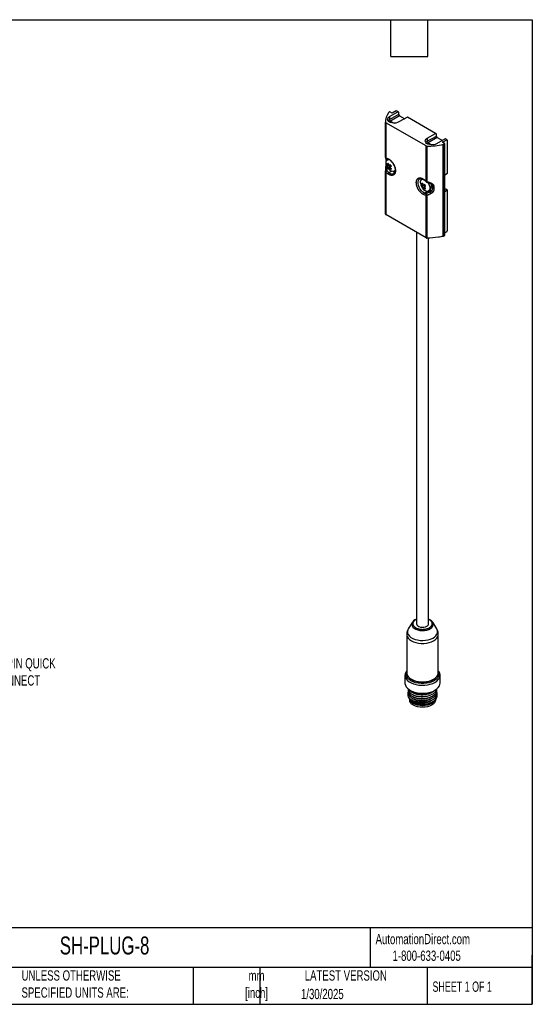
# Model space of a CAD drawing. Header units: millimetres. Extents: x 13 to 546, y 13 to 419.
# Tile 3 of 3: x 334 to 546, y 13 to 419. Entities that reach past the tile are written whole.
import ezdxf

# ---------------------------------------------------------------- set-up
doc = ezdxf.new("R2010")
doc.units = ezdxf.units.MM
doc.header["$LTSCALE"] = 2
doc.layers.add('DIMENSIONS', color=140, linetype='Continuous', lineweight=25)
doc.layers.add('TEXT', color=140, linetype='Continuous', lineweight=25)
doc.styles.add('SLDTEXTSTYLE0', font='TXT', dxfattribs={"width": 0.7})
doc.styles.add('SLDTEXTSTYLE1', font='TXT', dxfattribs={"width": 0.65})

msp = doc.modelspace()

# ---------------------------------------------------------------- linework, layer by layer
for p, q in [((487.338, 381.057), (486.817, 380.751)), ((487.162, 379.118), (490.579, 381.125)), ((487.162, 377.893), (490.929, 380.068)), ((487.162, 379.118), (487.162, 377.893)), ((488.222, 380.547), (487.338, 381.057)), ((491.283, 379.456), (487.515, 377.281)), ((489.916, 381.508), (488.222, 380.547)), ((490.579, 381.125), (489.916, 381.508)), ((490.929, 380.923), (490.579, 381.125)), ((490.929, 380.068), (490.929, 380.923)), ((494.528, 378.846), (491.051, 376.873)), ((491.283, 379.456), (493.424, 378.219)), ((506.135, 372.145), (494.528, 378.846)), ((485.432, 362.192), (485.432, 376.792)), ((502.215, 366.978), (485.578, 376.583)), ((485.578, 376.583), (485.578, 361.983)), ((487.162, 377.893), (486.586, 377.39)), ((487.093, 376.916), (487.515, 377.281)), ((487.515, 377.281), (489.026, 376.409)), ((502.718, 370.138), (506.135, 372.145)), ((502.718, 368.913), (506.486, 371.088)), ((502.718, 370.138), (502.718, 368.913)), ((506.839, 370.475), (503.072, 368.3)), ((506.486, 371.943), (506.135, 372.145)), ((506.486, 371.088), (506.486, 371.943)), ((510.084, 369.865), (506.607, 367.892)), ((506.839, 370.475), (508.981, 369.239)), ((510.747, 369.483), (510.084, 369.865)), ((502.718, 368.913), (502.142, 368.41)), ((502.215, 352.379), (502.215, 366.978)), ((502.578, 366.894), (502.578, 352.294)), ((502.65, 367.936), (503.072, 368.3)), ((503.072, 368.3), (504.582, 367.428)), ((509.082, 368.505), (510.747, 369.483)), ((509.966, 367.994), (509.082, 368.505)), ((509.261, 329.673), (509.261, 367.629)), ((509.966, 367.994), (509.436, 367.694)), ((509.436, 329.739), (509.436, 367.694)), ((509.966, 330.045), (509.966, 367.994)), ((511.097, 369.28), (510.747, 369.483)), ((511.097, 355.726), (511.097, 369.28)), ((485.548, 358.234), (485.481, 356.61)), ((485.621, 358.95), (485.551, 358.232)), ((486.675, 359.605), (486.249, 359.564)), ((486.67, 361.494), (486.314, 361.289)), ((486.834, 359.186), (486.427, 359.002)), ((486.427, 358.616), (487.448, 359.076)), ((487.066, 359.034), (486.47, 358.765)), ((487.715, 358.614), (486.805, 357.96)), ((487.488, 358.305), (486.956, 357.923)), ((487.564, 359.212), (487.14, 359.027)), ((487.14, 357.767), (487.503, 358.028)), ((487.448, 359.076), (487.25, 358.972)), ((487.518, 358.372), (487.891, 358.647)), ((487.525, 358.495), (487.715, 358.614)), ((487.786, 357.68), (487.538, 357.332)), ((485.432, 338.85), (485.432, 356.484)), ((485.578, 356.275), (485.578, 338.642)), ((487.948, 356.532), (486.965, 355.956)), ((489.063, 356.526), (489.424, 356.734)), ((509.966, 355.061), (511.097, 355.726)), ((500.817, 351.441), (500.392, 351.4)), ((500.812, 353.33), (500.456, 353.125)), ((500.977, 351.022), (500.569, 350.838)), ((500.569, 350.452), (501.59, 350.912)), ((501.208, 350.87), (500.612, 350.601)), ((501.857, 350.45), (500.947, 349.796)), ((501.63, 350.141), (501.098, 349.759)), ((501.706, 351.048), (501.282, 350.863)), ((501.282, 349.603), (501.645, 349.864)), ((501.59, 350.912), (501.392, 350.807)), ((501.66, 350.208), (502.033, 350.483)), ((501.667, 350.331), (501.857, 350.45)), ((501.929, 349.516), (501.68, 349.168)), ((502.435, 352.101), (504.027, 351.492)), ((504.027, 351.492), (504.559, 351.178)), ((501.53, 347.547), (502.695, 348.233)), ((502.215, 329.038), (502.215, 346.671)), ((503.749, 347.952), (502.406, 347.33)), ((502.578, 346.586), (502.578, 328.952)), ((503.206, 348.361), (503.916, 348.772)), ((503.97, 348.037), (503.736, 347.911)), ((504.508, 348.426), (503.971, 348.034)), ((504.672, 348.637), (504.506, 348.43)), ((510.408, 349.142), (509.966, 348.891)), ((511.097, 348.744), (509.966, 348.091)), ((511.097, 348.744), (510.408, 349.142)), ((511.097, 332.168), (511.097, 348.744)), ((502.215, 329.038), (485.578, 338.642)), ((498.273, 331.313), (498.273, 169.779)), ((509.436, 329.739), (509.966, 330.045)), ((510.747, 331.55), (509.966, 331.083)), ((510.747, 331.55), (511.097, 332.168)), ((503.273, 169.779), (503.273, 328.977)), ((503.926, 171.363), (503.273, 171.674)), ((496.564, 170.391), (494.902, 167.644)), ((506.645, 167.644), (504.983, 170.391)), ((494.273, 165.425), (494.273, 149.529)), ((507.273, 149.529), (507.273, 165.425)), ((493.523, 148.549), (493.523, 145.282)), ((496.332, 146.811), (496.729, 146.611)), ((496.882, 146.416), (496.498, 146.702)), ((505.049, 146.702), (504.665, 146.416)), ((508.023, 145.282), (508.023, 148.549)), ((495.646, 142.323), (496, 142.119)), ((505.547, 142.119), (505.901, 142.323)), ((495.473, 138.562), (495.473, 138.342)), ((505.683, 139.859), (506.137, 139.329)), ((506.073, 138.342), (506.073, 138.452)), ((497.025, 137.077), (497.237, 136.954)), ((500.591, 136.393), (500.22, 136.406)), ((504.31, 136.954), (504.522, 137.077)), ((504.712, 137.354), (504.808, 137.408))]:
    msp.add_line(p, q)
at = {"flags": 128}
for points in [[(491.051, 376.873), (490.424, 376.602), (489.691, 376.444), (488.91, 376.412), (488.145, 376.508), (487.458, 376.725), (486.905, 377.044), (486.53, 377.441), (486.363, 377.882), (486.419, 378.333), (486.693, 378.756), (487.162, 379.118)], [(506.607, 367.892), (505.98, 367.622), (505.247, 367.464), (504.466, 367.431), (503.701, 367.528), (503.015, 367.744), (502.461, 368.064), (502.086, 368.46), (501.92, 368.902), (501.975, 369.352), (502.249, 369.776), (502.718, 370.138)], [(485.747, 359.898), (485.785, 360.463), (485.962, 360.937), (486.267, 361.26), (486.678, 361.409), (486.924, 361.413)], [(485.935, 361.687), (485.941, 361.687), (485.943, 361.687)], [(489.439, 356.918), (489.277, 356.695), (488.916, 356.457), (488.463, 356.4), (487.953, 356.53), (487.576, 356.731)], [(488.67, 356.402), (488.8, 356.349), (489.341, 356.219)], [(501.53, 347.547), (500.916, 347.93), (500.328, 348.476), (499.804, 349.149), (499.378, 349.907), (499.078, 350.699), (498.923, 351.475), (498.923, 352.185), (499.078, 352.782), (499.378, 353.228), (499.611, 353.405)], [(499.889, 351.734), (499.927, 352.299), (500.104, 352.773), (500.41, 353.096), (500.82, 353.245), (501.07, 353.249)], [(502.947, 351.938), (503.252, 351.455), (503.557, 350.779), (503.735, 350.101), (503.771, 349.47), (503.663, 348.933), (503.419, 348.531), (503.058, 348.293), (502.605, 348.236), (502.096, 348.366), (501.718, 348.567)], [(502.19, 352.256), (502.186, 352.262), (502.181, 352.29), (502.191, 352.33), (502.215, 352.379)], [(494.902, 167.644), (494.681, 167.18), (494.556, 166.541), (494.631, 165.899), (494.903, 165.275), (495.365, 164.689), (496, 164.16), (496.788, 163.704), (497.704, 163.338), (498.719, 163.072), (499.801, 162.914), (500.913, 162.871), (502.021, 162.943), (503.089, 163.128), (504.082, 163.421), (504.969, 163.81), (505.721, 164.286), (506.315, 164.83), (506.73, 165.428), (506.953, 166.058), (506.978, 166.702), (506.804, 167.338), (506.645, 167.644)], [(496.33, 169.758), (496.317, 169.473), (496.447, 168.922), (496.779, 168.399), (497.298, 167.93), (497.98, 167.537), (498.792, 167.237), (499.697, 167.045), (500.653, 166.97), (501.614, 167.015), (502.535, 167.179), (503.375, 167.453), (504.092, 167.824), (504.655, 168.276), (505.036, 168.787), (505.217, 169.334), (505.191, 169.89), (504.983, 170.391)], [(498.273, 169.779), (498.28, 169.676), (498.431, 169.274), (498.772, 168.914), (499.275, 168.623), (499.9, 168.426), (500.595, 168.339), (501.305, 168.368), (501.972, 168.512), (502.541, 168.758)], [(504.983, 170.391), (504.958, 170.431), (504.776, 170.676)], [(494.273, 165.429), (494.298, 165.098), (494.495, 164.454), (494.882, 163.839), (495.449, 163.273), (496.177, 162.772), (497.045, 162.351), (498.026, 162.024), (499.091, 161.801), (500.207, 161.687), (501.34, 161.687), (502.456, 161.801), (503.52, 162.024), (504.502, 162.351), (505.37, 162.772), (506.098, 163.273), (506.664, 163.839), (507.052, 164.454), (507.249, 165.098), (507.273, 165.409)], [(494.273, 150.403), (494.26, 150.387), (493.825, 149.743), (493.579, 149.066), (493.53, 148.376), (493.678, 147.69), (494.019, 147.027), (494.545, 146.406), (495.241, 145.844), (496.088, 145.355), (497.062, 144.953), (498.138, 144.65), (499.286, 144.452), (500.474, 144.367), (501.67, 144.395), (502.842, 144.537), (503.958, 144.789), (504.986, 145.142), (505.9, 145.589)], [(505.9, 145.589), (506.674, 146.117), (507.287, 146.71), (507.722, 147.354), (507.968, 148.031), (508.017, 148.722), (507.869, 149.408), (507.527, 150.07), (507.273, 150.403)], [(507.273, 150.008), (507.293, 149.965), (507.498, 149.297), (507.498, 148.617), (507.293, 147.948), (506.891, 147.31), (506.303, 146.722), (505.546, 146.202), (504.645, 145.765), (503.626, 145.425), (502.52, 145.193), (501.362, 145.075), (500.185, 145.075), (499.026, 145.193), (497.921, 145.425), (496.902, 145.765), (496, 146.202), (495.244, 146.722), (494.656, 147.31), (494.253, 147.948), (494.049, 148.617), (494.049, 149.297), (494.253, 149.965), (494.273, 150.008)], [(494.273, 149.529), (494.289, 149.267), (494.47, 148.614), (494.846, 147.988), (495.407, 147.411), (496.135, 146.9), (497.007, 146.47), (497.996, 146.136), (499.072, 145.907), (500.2, 145.791), (501.347, 145.791), (502.475, 145.907), (503.551, 146.136), (504.54, 146.47), (505.412, 146.9), (506.14, 147.411), (506.701, 147.988), (507.077, 148.614), (507.258, 149.267), (507.273, 149.529)], [(493.523, 145.282), (493.53, 145.11), (493.678, 144.424), (494.019, 143.761), (494.545, 143.14), (495.241, 142.578), (496.088, 142.089), (497.062, 141.687), (498.138, 141.383), (499.286, 141.186), (500.474, 141.101), (501.67, 141.129), (502.842, 141.271), (503.958, 141.522), (504.986, 141.876), (505.9, 142.323), (506.674, 142.85), (507.287, 143.444), (507.722, 144.088), (507.968, 144.765), (508.023, 145.282)], [(506.073, 138.342), (505.972, 137.745), (505.67, 137.171), (505.18, 136.642), (504.521, 136.178), (503.718, 135.798), (502.802, 135.515), (501.807, 135.341), (500.773, 135.282), (499.739, 135.341), (498.745, 135.515), (497.829, 135.798), (497.026, 136.178), (496.367, 136.642), (495.877, 137.171), (495.575, 137.745), (495.473, 138.342), (495.473, 138.342)], [(505.895, 138.207), (505.67, 137.824), (505.18, 137.295), (504.521, 136.832), (503.718, 136.451), (502.802, 136.168), (501.807, 135.994), (500.773, 135.936), (499.739, 135.994), (498.745, 136.168), (497.829, 136.451), (497.026, 136.832), (496.367, 137.295), (495.877, 137.824), (495.688, 138.133)], [(505.351, 137.698), (505.18, 137.54), (504.521, 137.077)]]:
    msp.add_lwpolyline(points, dxfattribs=at)
for centre, radius, start, end in [((492.9, 376.466), 7.475, 145.95539, 177.49799), ((486.978, 380.462), 0.33, 118.9921, 145.27698), ((485.68, 376.81), 0.249, 184.09887, 245.8767), ((502.556, 367.619), 0.725, 242.0129, 271.72854), ((502.301, 400.142), 33.249, 270.47643, 282.08308), ((509.135, 368.24), 0.623, 281.63631, 298.80934), ((485.68, 362.21), 0.249, 184.09887, 245.8767), ((485.932, 362.187), 0.5, 180, 270.31763), ((485.964, 362.085), 0.399, 194.77536, 265.81257), ((486.859, 361.727), 0.276, 178.57489, 242.29619), ((489.743, 360.093), 4, 182.7971, 237.19752), ((486.641, 359.311), 0.466, 92.91863, 147.09212), ((488.387, 359.311), 2.286, 200.74111, 219.25889), ((488.713, 359.498), 1.554, 199.80838, 220.1916), ((485.768, 357.798), 2.286, 20.74111, 39.25889), ((485.68, 356.502), 0.249, 184.09887, 245.8767), ((486.893, 355.375), 1.593, 120.34036, 145.59452), ((489.552, 359.691), 4.543, 220.33356, 235.29169), ((487.411, 355.249), 0.836, 122.26741, 172.06194), ((488.153, 357.274), 1.775, 227.98137, 295.19841), ((487.514, 357.798), 0.466, 272.91863, 327.09212), ((503.885, 351.929), 4, 182.7971, 237.19752), ((502.255, 352.652), 2.112, 156.12349, 174.73905), ((500.783, 351.147), 0.466, 92.91863, 147.09212), ((502.53, 351.146), 2.286, 200.74111, 219.25889), ((501.409, 353.242), 0.204, 166.50262, 234.73593), ((502.855, 351.334), 1.554, 199.80838, 220.1916), ((499.91, 349.634), 2.286, 20.74111, 39.25889), ((502.569, 352.583), 0.5, 220.7607, 254.347), ((502.556, 353.019), 0.725, 242.0129, 271.72854), ((502.341, 350.265), 2.171, 316.53954, 32.13107), ((501.927, 346.95), 0.717, 123.60012, 182.39188), ((502.447, 349.367), 2.038, 243.25894, 268.8593), ((501.656, 349.634), 0.466, 272.91863, 327.09212), ((502.739, 346.876), 0.562, 126.24591, 201.38835), ((502.556, 347.311), 0.725, 242.0129, 271.72854), ((503.554, 349.605), 1.555, 241.51829, 296.62754), ((498.955, 169.04), 2.721, 104.50918, 164.69722), ((502.043, 169.889), 1.236, 293.79534, 354.88452), ((500.773, 153.951), 8.448, 235.51161, 304.48839), ((500.773, 151.167), 10.229, 242.18179, 297.81298), ((500.773, 149.282), 8.458, 248.49381, 291.50619), ((500.857, 143.421), 7.326, 227.69888, 300.00742), ((500.773, 143.767), 7.676, 242.56853, 297.42624)]:
    msp.add_arc(centre, radius, start, end)
for points, knots in [([(490.929, 380.068), (490.929, 380.02), (490.937, 379.964), (490.971, 379.843), (490.998, 379.779), (491.067, 379.66), (491.109, 379.605), (491.196, 379.515), (491.241, 379.48), (491.283, 379.456)], [0, 0, 0, 0, 0.25, 0.25, 0.5, 0.5, 0.75, 0.75, 1, 1, 1, 1]), ([(487.515, 377.281), (487.432, 377.33), (487.335, 377.425), (487.197, 377.664), (487.162, 377.797), (487.162, 377.893)], [0, 0, 0, 0, 0.5, 0.5, 1, 1, 1, 1]), ([(506.486, 371.088), (506.486, 371.04), (506.493, 370.983), (506.528, 370.863), (506.555, 370.799), (506.624, 370.679), (506.665, 370.624), (506.752, 370.534), (506.797, 370.499), (506.839, 370.475)], [0, 0, 0, 0, 0.25, 0.25, 0.5, 0.5, 0.75, 0.75, 1, 1, 1, 1]), ([(503.072, 368.3), (502.988, 368.35), (502.891, 368.445), (502.753, 368.684), (502.718, 368.817), (502.718, 368.913)], [0, 0, 0, 0, 0.5, 0.5, 1, 1, 1, 1]), ([(485.685, 361.764), (485.688, 361.573), (485.694, 361.119), (485.69, 360.353), (485.668, 359.69), (485.644, 359.268), (485.626, 359.056), (485.617, 358.951)], [0, 0, 0, 0, 0.2595346, 0.6161776, 0.807425, 0.9047237, 1, 1, 1, 1]), ([(486.583, 361.734), (486.676, 361.689), (486.816, 361.615), (486.955, 361.528), (487.048, 361.468), (487.093, 361.437), (487.237, 361.335), (487.332, 361.261), (487.521, 361.104), (487.612, 361.022), (487.799, 360.842), (487.89, 360.748), (488.068, 360.551), (488.156, 360.447), (488.323, 360.235), (488.445, 360.072), (488.559, 359.902), (488.634, 359.787), (488.672, 359.726), (488.776, 359.555), (488.875, 359.381), (488.966, 359.203), (489.024, 359.083), (489.054, 359.022), (489.134, 358.845), (489.208, 358.667), (489.274, 358.489), (489.316, 358.37), (489.335, 358.313), (489.393, 358.127), (489.445, 357.943), (489.486, 357.761), (489.511, 357.64), (489.522, 357.581), (489.573, 357.274), (489.594, 357.037), (489.594, 356.698), (489.586, 356.533), (489.567, 356.377), (489.552, 356.274), (489.542, 356.222), (489.512, 356.077), (489.475, 355.939), (489.427, 355.811), (489.392, 355.728), (489.373, 355.686), (489.317, 355.572), (489.254, 355.466), (489.183, 355.371), (489.133, 355.31), (489.108, 355.281), (489.025, 355.195), (488.937, 355.118), (488.841, 355.053), (488.775, 355.013), (488.742, 354.995), (488.563, 354.907), (488.409, 354.863), (488.155, 354.835), (488.068, 354.833), (487.89, 354.841), (487.798, 354.853), (487.614, 354.887), (487.474, 354.923), (487.332, 354.973), (487.237, 355.01), (487.187, 355.03), (486.955, 355.134), (486.769, 355.238), (486.583, 355.365)], [0, 0, 0, 0, 0.03125, 0.046875, 0.046875, 0.0625, 0.0625, 0.09375, 0.09375, 0.125, 0.125, 0.15625, 0.15625, 0.1875, 0.1875, 0.21875, 0.234375, 0.234375, 0.25, 0.25, 0.28125, 0.296875, 0.296875, 0.3125, 0.3125, 0.34375, 0.359375, 0.359375, 0.375, 0.375, 0.40625, 0.421875, 0.421875, 0.4375, 0.4375, 0.5, 0.5, 0.53125, 0.546875, 0.546875, 0.5625, 0.5625, 0.59375, 0.609375, 0.609375, 0.625, 0.625, 0.65625, 0.671875, 0.671875, 0.6875, 0.6875, 0.71875, 0.734375, 0.734375, 0.75, 0.75, 0.8125, 0.8125, 0.84375, 0.84375, 0.875, 0.875, 0.90625, 0.921875, 0.921875, 0.9375, 0.9375, 1, 1, 1, 1]), ([(485.537, 358.189), (485.537, 358.202), (485.536, 358.218), (485.552, 358.232), (485.554, 358.233)], [0, 0, 0, 0, 0.8655779, 1, 1, 1, 1]), ([(485.554, 358.233), (485.564, 358.245), (485.588, 358.27), (485.662, 358.302), (485.773, 358.326), (485.909, 358.333), (486.05, 358.325), (486.181, 358.308), (486.257, 358.29), (486.293, 358.281)], [0, 0, 0, 0, 0.1215863, 0.2706681, 0.4261541, 0.5817173, 0.731392, 0.872995, 1, 1, 1, 1]), ([(485.609, 358.922), (485.606, 358.931), (485.602, 358.941), (485.617, 358.949), (485.62, 358.951)], [0, 0, 0, 0, 0.8405671, 1, 1, 1, 1]), ([(485.62, 358.951), (485.629, 358.957), (485.65, 358.973), (485.732, 358.989), (485.845, 358.998), (485.938, 358.995), (485.979, 358.993)], [0, 0, 0, 0, 0.2070577, 0.479757, 0.7662381, 1, 1, 1, 1]), ([(485.942, 361.676), (485.971, 361.68), (486.112, 361.696), (486.382, 361.64), (486.634, 361.514), (486.726, 361.468)], [0, 0, 0, 0, 0.1417836, 0.686217, 1, 1, 1, 1]), ([(486.02, 360.996), (486.04, 361.204), (486.065, 361.453), (486.17, 361.623), (486.188, 361.651)], [0, 0, 0, 0, 0.8326054, 1, 1, 1, 1]), ([(486.427, 359.002), (486.407, 359.053), (486.37, 359.151), (486.323, 359.296), (486.283, 359.433), (486.26, 359.521), (486.249, 359.564)], [0, 0, 0, 0, 0.2744195, 0.5325636, 0.7744121, 1, 1, 1, 1]), ([(486.249, 358.501), (486.264, 358.511), (486.295, 358.532), (486.354, 358.57), (486.402, 358.6), (486.427, 358.616)], [0, 0, 0, 0, 0.3042592, 0.6375849, 1, 1, 1, 1]), ([(486.617, 359.777), (486.634, 359.718), (486.668, 359.597), (486.731, 359.412), (486.78, 359.285), (486.805, 359.221)], [0, 0, 0, 0, 0.312426, 0.6457452, 1, 1, 1, 1]), ([(486.805, 357.96), (486.786, 357.95), (486.748, 357.929), (486.698, 357.904), (486.655, 357.882), (486.629, 357.87), (486.617, 357.864)], [0, 0, 0, 0, 0.267712, 0.5236095, 0.7676925, 1, 1, 1, 1]), ([(486.726, 361.468), (486.803, 361.435), (487.046, 361.331), (487.485, 361), (487.998, 360.504), (488.469, 359.898), (488.87, 359.223), (489.178, 358.513), (489.379, 357.808), (489.463, 357.151), (489.434, 356.577), (489.304, 356.125), (489.122, 355.821), (488.968, 355.721), (488.899, 355.677)], [0, 0, 0, 0, 0.0411454, 0.1299142, 0.2188839, 0.3084052, 0.3982917, 0.4882287, 0.5777738, 0.6665839, 0.754446, 0.841656, 0.9293997, 1, 1, 1, 1]), ([(487.14, 359.027), (487.173, 359.046), (487.239, 359.082), (487.339, 359.138), (487.438, 359.191), (487.505, 359.227), (487.538, 359.245)], [0, 0, 0, 0, 0.2676254, 0.5234949, 0.7676073, 1, 1, 1, 1]), ([(487.538, 357.332), (487.494, 357.375), (487.404, 357.464), (487.271, 357.608), (487.184, 357.713), (487.14, 357.767)], [0, 0, 0, 0, 0.3123941, 0.6457118, 1, 1, 1, 1]), ([(487.906, 358.608), (487.865, 358.583), (487.778, 358.529), (487.648, 358.45), (487.563, 358.399), (487.518, 358.372)], [0, 0, 0, 0, 0.3044853, 0.6378125, 1, 1, 1, 1]), ([(487.518, 357.985), (487.552, 357.943), (487.617, 357.861), (487.716, 357.746), (487.812, 357.641), (487.875, 357.576), (487.906, 357.545)], [0, 0, 0, 0, 0.2744628, 0.5326196, 0.7744529, 1, 1, 1, 1]), ([(485.432, 356.484), (485.432, 356.523), (485.445, 356.566), (485.514, 356.649), (485.569, 356.687), (485.707, 356.743), (485.789, 356.76), (485.948, 356.77), (486.024, 356.763), (486.088, 356.75)], [0, 0, 0, 0, 0.25, 0.25, 0.5, 0.5, 0.75, 0.75, 1, 1, 1, 1]), ([(501.211, 346.92), (501.118, 346.965), (500.978, 347.039), (500.839, 347.126), (500.746, 347.186), (500.701, 347.217), (500.556, 347.319), (500.461, 347.393), (500.273, 347.55), (500.181, 347.632), (499.995, 347.812), (499.904, 347.906), (499.726, 348.103), (499.638, 348.207), (499.47, 348.419), (499.349, 348.582), (499.234, 348.752), (499.16, 348.867), (499.122, 348.928), (499.018, 349.099), (498.919, 349.273), (498.828, 349.451), (498.769, 349.571), (498.74, 349.633), (498.66, 349.809), (498.585, 349.987), (498.52, 350.165), (498.478, 350.284), (498.459, 350.341), (498.4, 350.527), (498.349, 350.711), (498.308, 350.893), (498.283, 351.014), (498.272, 351.073), (498.22, 351.38), (498.2, 351.617), (498.199, 351.956), (498.207, 352.121), (498.227, 352.277), (498.242, 352.38), (498.251, 352.432), (498.282, 352.577), (498.319, 352.715), (498.367, 352.843), (498.401, 352.926), (498.421, 352.968), (498.477, 353.082), (498.539, 353.188), (498.611, 353.283), (498.661, 353.344), (498.686, 353.373), (498.768, 353.459), (498.856, 353.536), (498.952, 353.601), (499.018, 353.641), (499.051, 353.659), (499.23, 353.747), (499.385, 353.791), (499.639, 353.819), (499.725, 353.821), (499.903, 353.813), (499.996, 353.801), (500.18, 353.767), (500.319, 353.731), (500.461, 353.681), (500.557, 353.644), (500.606, 353.624), (500.838, 353.52), (501.024, 353.416), (501.211, 353.289)], [0, 0, 0, 0, 0.03125, 0.046875, 0.046875, 0.0625, 0.0625, 0.09375, 0.09375, 0.125, 0.125, 0.15625, 0.15625, 0.1875, 0.1875, 0.21875, 0.234375, 0.234375, 0.25, 0.25, 0.28125, 0.296875, 0.296875, 0.3125, 0.3125, 0.34375, 0.359375, 0.359375, 0.375, 0.375, 0.40625, 0.421875, 0.421875, 0.4375, 0.4375, 0.5, 0.5, 0.53125, 0.546875, 0.546875, 0.5625, 0.5625, 0.59375, 0.609375, 0.609375, 0.625, 0.625, 0.65625, 0.671875, 0.671875, 0.6875, 0.6875, 0.71875, 0.734375, 0.734375, 0.75, 0.75, 0.8125, 0.8125, 0.84375, 0.84375, 0.875, 0.875, 0.90625, 0.921875, 0.921875, 0.9375, 0.9375, 1, 1, 1, 1]), ([(499.622, 353.392), (499.68, 353.427), (499.824, 353.516), (500.14, 353.54), (500.578, 353.453), (500.973, 353.293), (501.216, 353.114), (501.283, 353.064)], [0, 0, 0, 0, 0.16472573, 0.41389604, 0.65114389, 0.9041976, 1, 1, 1, 1]), ([(500.569, 350.838), (500.55, 350.889), (500.513, 350.987), (500.465, 351.132), (500.425, 351.269), (500.402, 351.357), (500.392, 351.4)], [0, 0, 0, 0, 0.2744195, 0.5325636, 0.7744121, 1, 1, 1, 1]), ([(500.392, 350.337), (500.406, 350.347), (500.437, 350.368), (500.496, 350.406), (500.544, 350.436), (500.569, 350.452)], [0, 0, 0, 0, 0.3042592, 0.6375849, 1, 1, 1, 1]), ([(500.759, 351.612), (500.776, 351.554), (500.811, 351.433), (500.873, 351.248), (500.922, 351.121), (500.947, 351.056)], [0, 0, 0, 0, 0.312426, 0.6457452, 1, 1, 1, 1]), ([(500.947, 349.796), (500.928, 349.785), (500.89, 349.765), (500.841, 349.74), (500.797, 349.718), (500.772, 349.706), (500.759, 349.7)], [0, 0, 0, 0, 0.267712, 0.5236095, 0.7676925, 1, 1, 1, 1]), ([(501.282, 350.863), (501.315, 350.882), (501.381, 350.918), (501.482, 350.973), (501.581, 351.027), (501.647, 351.063), (501.68, 351.081)], [0, 0, 0, 0, 0.2676254, 0.5234949, 0.7676073, 1, 1, 1, 1]), ([(501.68, 349.168), (501.636, 349.211), (501.546, 349.3), (501.413, 349.444), (501.326, 349.549), (501.282, 349.603)], [0, 0, 0, 0, 0.3123941, 0.6457118, 1, 1, 1, 1]), ([(501.283, 353.065), (501.396, 352.988), (501.683, 352.791), (501.997, 352.5), (502.169, 352.276), (502.187, 352.252)], [0, 0, 0, 0, 0.367186, 0.932554, 1, 1, 1, 1]), ([(502.048, 350.444), (502.007, 350.418), (501.92, 350.365), (501.791, 350.286), (501.705, 350.234), (501.66, 350.208)], [0, 0, 0, 0, 0.3044853, 0.6378125, 1, 1, 1, 1]), ([(501.66, 349.821), (501.694, 349.779), (501.759, 349.697), (501.859, 349.582), (501.954, 349.477), (502.017, 349.412), (502.048, 349.381)], [0, 0, 0, 0, 0.27446278, 0.53261961, 0.77445286, 1, 1, 1, 1]), ([(502.578, 352.294), (502.559, 352.256), (502.521, 352.174), (502.468, 352.104), (502.444, 352.106), (502.433, 352.107)], [0, 0, 0, 0, 0.3261599, 0.6896117, 1, 1, 1, 1]), ([(502.578, 352.294), (502.668, 352.269), (502.847, 352.218), (503.109, 352.136), (503.364, 352.049), (503.612, 351.958), (503.851, 351.861), (504.084, 351.759), (504.233, 351.686), (504.308, 351.65)], [0, 0, 0, 0, 0.14804443, 0.29403228, 0.43815288, 0.58060303, 0.72158651, 0.86131353, 1, 1, 1, 1]), ([(504.308, 351.65), (504.361, 351.622), (504.468, 351.568), (504.622, 351.482), (504.769, 351.395), (504.862, 351.334), (504.909, 351.304)], [0, 0, 0, 0, 0.2571779, 0.5093841, 0.7568943, 1, 1, 1, 1]), ([(504.557, 351.179), (504.614, 351.124), (504.737, 351.004), (504.798, 350.79), (504.832, 350.674)], [0, 0, 0, 0, 0.4573272, 1, 1, 1, 1]), ([(504.909, 351.304), (504.881, 351.279), (504.822, 351.226), (504.727, 351.173), (504.637, 351.152), (504.578, 351.156), (504.561, 351.178), (504.56, 351.179)], [0, 0, 0, 0, 0.2102458, 0.4482697, 0.7092319, 0.9833827, 1, 1, 1, 1]), ([(504.803, 350.73), (504.822, 350.675), (504.961, 350.261), (504.966, 349.61), (504.858, 348.944), (504.683, 348.685), (504.615, 348.582)], [0, 0, 0, 0, 0.0620696, 0.4739416, 0.7932943, 1, 1, 1, 1]), ([(504.909, 351.304), (504.932, 351.287), (504.981, 351.253), (505.046, 351.193), (505.108, 351.127), (505.164, 351.053), (505.216, 350.971), (505.263, 350.883), (505.306, 350.787), (505.344, 350.684), (505.378, 350.573), (505.407, 350.455), (505.432, 350.329), (505.452, 350.197), (505.468, 350.056), (505.479, 349.908), (505.486, 349.753), (505.489, 349.552), (505.483, 349.315), (505.463, 349.05), (505.428, 348.806), (505.378, 348.583), (505.315, 348.381), (505.237, 348.199), (505.144, 348.039), (505.038, 347.898), (504.951, 347.819), (504.909, 347.781)], [0, 0, 0, 0, 0.0217566, 0.0442204, 0.0675641, 0.0919417, 0.1174884, 0.144322, 0.1725441, 0.2022418, 0.2334901, 0.2663535, 0.3008871, 0.3371387, 0.3751495, 0.4149552, 0.4565869, 0.5000718, 0.5760619, 0.6462675, 0.7108684, 0.7700961, 0.8242505, 0.8737242, 0.9190316, 0.9608409, 1, 1, 1, 1]), ([(502.406, 347.33), (502.4, 347.309), (502.398, 347.273), (502.407, 347.166), (502.419, 347.095), (502.455, 346.939), (502.479, 346.855), (502.529, 346.704), (502.555, 346.638), (502.578, 346.586)], [0, 0, 0, 0, 0.25, 0.25, 0.5, 0.5, 0.75, 0.75, 1, 1, 1, 1]), ([(504.308, 347.353), (504.243, 347.313), (504.112, 347.234), (503.91, 347.123), (503.702, 347.018), (503.489, 346.919), (503.27, 346.826), (503.044, 346.739), (502.814, 346.658), (502.657, 346.611), (502.578, 346.586)], [0, 0, 0, 0, 0.1212981, 0.243372, 0.3663671, 0.4904255, 0.6156856, 0.7422819, 0.8703447, 1, 1, 1, 1]), ([(504.308, 347.353), (504.285, 347.379), (504.237, 347.435), (504.161, 347.542), (504.087, 347.664), (504.024, 347.79), (503.981, 347.901), (503.962, 347.988), (503.968, 348.021), (503.971, 348.036)], [0, 0, 0, 0, 0.1227881, 0.2601368, 0.4092541, 0.5650369, 0.7208196, 0.8699369, 1, 1, 1, 1]), ([(504.909, 347.781), (504.862, 347.744), (504.769, 347.669), (504.622, 347.561), (504.468, 347.454), (504.361, 347.387), (504.308, 347.353)], [0, 0, 0, 0, 0.2431071, 0.4906176, 0.7428234, 1, 1, 1, 1]), ([(504.544, 348.461), (504.518, 348.456), (504.499, 348.435), (504.499, 348.347), (504.52, 348.278), (504.606, 348.118), (504.669, 348.029), (504.795, 347.881), (504.858, 347.823), (504.909, 347.781)], [0, 0, 0, 0, 0.25, 0.25, 0.5, 0.5, 0.75, 0.75, 1, 1, 1, 1]), ([(485.432, 338.85), (485.431, 338.813), (485.443, 338.774), (485.494, 338.701), (485.532, 338.668), (485.578, 338.642)], [0, 0, 0, 0, 0.5, 0.5, 1, 1, 1, 1]), ([(502.215, 329.038), (502.261, 329.011), (502.319, 328.989), (502.444, 328.959), (502.512, 328.952), (502.578, 328.952)], [0, 0, 0, 0, 0.5, 0.5, 1, 1, 1, 1]), ([(498.273, 171.573), (498.148, 171.516), (497.917, 171.411), (497.648, 171.23), (497.427, 171.056), (497.274, 170.908), (497.175, 170.796), (497.091, 170.691), (496.999, 170.56), (496.912, 170.4), (496.798, 170.126), (496.75, 169.825), (496.787, 169.531), (496.834, 169.352), (496.894, 169.193), (496.973, 169.043), (497.039, 168.941), (497.074, 168.892), (497.087, 168.874), (497.093, 168.866), (497.096, 168.863), (497.097, 168.861), (497.097, 168.861), (497.097, 168.861), (497.296, 168.595), (497.619, 168.369), (497.941, 168.144)], [0, 0, 0, 0, 0.0714676, 0.13132476, 0.18375782, 0.23801923, 0.26444652, 0.28121444, 0.32724411, 0.37419338, 0.41106214, 0.54503016, 0.60619569, 0.63851312, 0.68502416, 0.73205249, 0.7599542, 0.7692661, 0.77331583, 0.77504772, 0.77579654, 0.77612316, 0.7762663, 0.77632916, 0.77637851, 1, 1, 1, 1]), ([(497.941, 168.144), (498.128, 168.046), (498.408, 167.9), (498.786, 167.769), (498.989, 167.708), (499.173, 167.658), (499.41, 167.602), (499.727, 167.544), (500.242, 167.477), (500.785, 167.456), (501.294, 167.483), (501.648, 167.519), (501.938, 167.564), (502.167, 167.61), (502.275, 167.635), (502.325, 167.647), (502.348, 167.652), (502.357, 167.655), (502.361, 167.656), (502.363, 167.656), (502.364, 167.656), (502.364, 167.657), (502.364, 167.657), (502.609, 167.718), (503.066, 167.864), (503.566, 168.11), (503.9, 168.327), (504.119, 168.501), (504.272, 168.649), (504.371, 168.761), (504.456, 168.866), (504.548, 168.997), (504.635, 169.158), (504.749, 169.431), (504.797, 169.733), (504.76, 170.026), (504.713, 170.205), (504.653, 170.364), (504.574, 170.514), (504.508, 170.616), (504.473, 170.665), (504.459, 170.683), (504.454, 170.691), (504.451, 170.694), (504.45, 170.696), (504.45, 170.697), (504.449, 170.697), (504.343, 170.838), (504.089, 171.102), (503.668, 171.392), (503.375, 171.536), (503.273, 171.585)], [0, 0, 0, 0, 0.0578991, 0.0867583, 0.1012753, 0.110632, 0.133652, 0.1602515, 0.1871248, 0.2550129, 0.2844383, 0.3048795, 0.3377915, 0.3533218, 0.3610122, 0.3644451, 0.365915, 0.3665461, 0.3668201, 0.3669399, 0.3669924, 0.3670155, 0.3670257, 0.3670336, 0.4285289, 0.4864962, 0.5173576, 0.5443912, 0.5723675, 0.585993, 0.5946382, 0.6183704, 0.6425766, 0.6615856, 0.7306573, 0.7621932, 0.7788556, 0.8028359, 0.8270829, 0.8414686, 0.84627, 0.848358, 0.8492507, 0.8496367, 0.8498051, 0.8498788, 0.8499113, 0.8499367, 0.9114319, 0.9693992, 1, 1, 1, 1]), ([(504.749, 170.713), (504.602, 170.871), (504.361, 171.129), (504.02, 171.325), (503.887, 171.402)], [0, 0, 0, 0, 0.6082673, 1, 1, 1, 1]), ([(494.953, 167.69), (494.874, 167.571), (494.644, 167.224), (494.417, 166.568), (494.27, 165.922), (494.289, 165.541), (494.295, 165.433)], [0, 0, 0, 0, 0.1792369, 0.5239429, 0.8645054, 1, 1, 1, 1]), ([(507.261, 165.396), (507.266, 165.44), (507.297, 165.768), (507.179, 166.375), (506.956, 167.109), (506.705, 167.518), (506.599, 167.69)], [0, 0, 0, 0, 0.0539049, 0.4067412, 0.750182, 1, 1, 1, 1]), ([(494.945, 142.459), (494.904, 142.331), (494.768, 141.904), (495.013, 141.165), (495.651, 140.33), (496.703, 139.631), (498.053, 139.123), (499.611, 138.848), (501.255, 138.83), (502.864, 139.072), (504.314, 139.558), (505.501, 140.255), (506.317, 141.112), (506.734, 141.995), (506.662, 142.57), (506.631, 142.818)], [0, 0, 0, 0, 0.0355119, 0.1175048, 0.1995043, 0.2815053, 0.3634981, 0.4454928, 0.527494, 0.609489, 0.6914801, 0.7734785, 0.8554764, 0.9374665, 1, 1, 1, 1]), ([(494.885, 142.911), (494.873, 142.848), (494.801, 142.485), (495.111, 141.821), (495.816, 141.007), (496.932, 140.338), (498.328, 139.871), (499.911, 139.643), (501.558, 139.672), (503.145, 139.96), (504.558, 140.489), (505.67, 141.22), (506.394, 142.012), (506.535, 142.564), (506.593, 142.794)], [0, 0, 0, 0, 0.0191931, 0.1107745, 0.2023494, 0.2939312, 0.3855153, 0.4770903, 0.5686668, 0.6602508, 0.7518285, 0.8434012, 0.9349818, 1, 1, 1, 1]), ([(495.164, 142.719), (495.193, 142.644), (495.338, 142.275), (496.022, 141.69), (497.164, 141.056), (498.609, 140.616), (499.683, 140.531), (500.22, 140.489)], [0, 0, 0, 0, 0.05961915, 0.29471721, 0.52979704, 0.76489418, 1, 1, 1, 1]), ([(500.22, 140.489), (499.56, 140.574), (498.523, 140.707), (497.298, 141.158), (496.485, 141.613), (495.971, 141.988), (495.798, 142.217), (495.772, 142.251)], [0, 0, 0, 0, 0.3587433, 0.5642356, 0.7681678, 0.9658204, 1, 1, 1, 1]), ([(506.137, 139.33), (505.914, 139.087), (505.466, 138.602), (504.465, 138.011), (503.286, 137.561), (501.965, 137.281), (500.582, 137.183), (499.209, 137.272), (497.92, 137.539), (496.784, 137.971), (495.866, 138.541), (495.204, 139.218), (494.872, 139.96), (494.782, 140.514), (494.894, 140.795), (494.907, 140.827)], [0, 0, 0, 0, 0.08243715, 0.16488153, 0.24732428, 0.32976266, 0.41220612, 0.494649, 0.57708717, 0.65952999, 0.74197305, 0.82441101, 0.90685316, 0.98929637, 1, 1, 1, 1]), ([(506.136, 140.147), (505.951, 139.941), (505.582, 139.53), (504.786, 139.006), (503.852, 138.576), (502.795, 138.261), (501.662, 138.07), (500.494, 138.01), (499.337, 138.082), (498.235, 138.283), (497.231, 138.602), (496.363, 139.029), (495.664, 139.545), (495.16, 140.129), (494.882, 140.757), (494.803, 141.298), (494.903, 141.614), (494.935, 141.717)], [0, 0, 0, 0, 0.0690117, 0.13803, 0.2070421, 0.2760613, 0.3450738, 0.4140939, 0.4831069, 0.552128, 0.6211414, 0.6901633, 0.7591772, 0.8282001, 0.8972144, 0.9662381, 1, 1, 1, 1]), ([(500.22, 136.406), (499.857, 136.443), (499.129, 136.518), (498.11, 136.779), (497.185, 137.131), (496.402, 137.578), (495.774, 138.103), (495.35, 138.692), (495.122, 139.175), (495.119, 139.456), (495.118, 139.523)], [0, 0, 0, 0, 0.1364676, 0.2742768, 0.4112391, 0.5466691, 0.6819912, 0.8193907, 0.9568962, 1, 1, 1, 1]), ([(496.579, 138.931), (496.637, 138.898), (496.753, 138.832), (496.869, 138.767), (496.927, 138.734)], [0, 0, 0, 0, 0.5000066, 1, 1, 1, 1]), ([(504.376, 141.286), (504.024, 141.103), (503.223, 140.686), (501.616, 140.369), (499.845, 140.333), (498.155, 140.61), (497.292, 141.023), (496.871, 141.225)], [0, 0, 0, 0, 0.1650852, 0.3762601, 0.5874249, 0.7985843, 1, 1, 1, 1]), ([(504.376, 140.487), (504.187, 140.369), (503.585, 139.994), (502.2, 139.644), (500.433, 139.483), (498.713, 139.686), (497.484, 140.024), (497.021, 140.346), (496.921, 140.415)], [0, 0, 0, 0, 0.0972829, 0.308408, 0.5195253, 0.730643, 0.9417687, 1, 1, 1, 1]), ([(504.413, 139.661), (504.362, 139.624), (503.936, 139.313), (502.758, 138.955), (501.04, 138.678), (499.27, 138.767), (497.825, 139.084), (497.179, 139.459), (496.936, 139.6)], [0, 0, 0, 0, 0.0286308, 0.2396649, 0.4506962, 0.6617334, 0.8727806, 1, 1, 1, 1]), ([(496.956, 138.757), (497.301, 138.581), (498.085, 138.181), (499.707, 137.894), (501.513, 137.905), (503.216, 138.229), (504.081, 138.676), (504.485, 138.885)], [0, 0, 0, 0, 0.1687964, 0.3831629, 0.597545, 0.8119536, 1, 1, 1, 1]), ([(505.727, 142.223), (505.573, 142.07), (505.24, 141.74), (504.507, 141.302), (503.6, 140.919), (502.59, 140.656), (501.519, 140.492), (500.792, 140.482), (500.405, 140.476)], [0, 0, 0, 0, 0.1421172, 0.3071649, 0.4875067, 0.6622874, 0.8204004, 1, 1, 1, 1]), ([(506.629, 140.41), (506.656, 140.314), (506.761, 139.947), (506.615, 139.293), (506.193, 138.504), (505.457, 137.792), (504.475, 137.196), (503.291, 136.749), (501.972, 136.457), (501.051, 136.418), (500.591, 136.398)], [0, 0, 0, 0, 0.0478935, 0.1839075, 0.3199286, 0.4559413, 0.5919543, 0.7279751, 0.8639881, 1, 1, 1, 1]), ([(506.136, 140.147), (506.319, 140.452), (506.683, 141.063), (506.796, 141.743), (506.659, 142.063), (506.658, 142.067)], [0, 0, 0, 0, 0.49658317, 0.99319638, 1, 1, 1, 1]), ([(506.633, 141.375), (506.634, 141.374), (506.729, 141.148), (506.713, 140.674), (506.577, 139.98), (506.284, 139.546), (506.137, 139.33)], [0, 0, 0, 0, 0.0014452, 0.3343106, 0.6671301, 1, 1, 1, 1]), ([(496.895, 137.977), (497.227, 137.8), (497.989, 137.394), (499.592, 137.089), (501.396, 137.077), (503.099, 137.378), (503.971, 137.81), (504.374, 138.009)], [0, 0, 0, 0, 0.1669699, 0.3828074, 0.5986754, 0.8145482, 1, 1, 1, 1]), ([(504.707, 137.361), (504.675, 137.34), (504.403, 137.159), (503.748, 136.899), (502.768, 136.61), (501.697, 136.425), (500.959, 136.404), (500.591, 136.393)], [0, 0, 0, 0, 0.0326924, 0.2721271, 0.5148191, 0.7583441, 1, 1, 1, 1])]:
    msp.add_open_spline(points, degree=3, knots=knots)
for points in [[(485.578, 361.983), (485.895, 361.985), (486.23, 361.902), (486.583, 361.734)], [(486.088, 356.75), (486.136, 357.228), (486.208, 357.737), (486.293, 358.281)], [(487.25, 358.972), (486.916, 358.815), (486.583, 358.658), (486.249, 358.501)], [(486.47, 358.765), (486.453, 358.843), (486.439, 358.922), (486.427, 359.002)], [(486.427, 358.616), (486.439, 358.664), (486.453, 358.714), (486.47, 358.765)], [(486.617, 357.864), (486.92, 358.074), (487.222, 358.285), (487.525, 358.495)], [(486.805, 359.221), (486.854, 359.162), (486.904, 359.104), (486.956, 359.046)], [(486.956, 357.923), (486.904, 357.934), (486.854, 357.946), (486.805, 357.96)], [(486.956, 359.046), (487.016, 359.039), (487.077, 359.033), (487.14, 359.027)], [(487.14, 357.767), (487.077, 357.817), (487.016, 357.869), (486.956, 357.923)], [(487.518, 358.372), (487.491, 358.315), (487.466, 358.259), (487.443, 358.204)], [(487.443, 358.204), (487.466, 358.13), (487.491, 358.057), (487.518, 357.985)], [(486.583, 355.365), (486.23, 355.604), (485.895, 355.908), (485.578, 356.275)], [(501.392, 350.807), (501.059, 350.651), (500.725, 350.494), (500.392, 350.337)], [(500.612, 350.601), (500.595, 350.679), (500.581, 350.758), (500.569, 350.838)], [(500.569, 350.452), (500.581, 350.5), (500.595, 350.55), (500.612, 350.601)], [(500.759, 349.7), (501.062, 349.91), (501.365, 350.121), (501.667, 350.331)], [(500.947, 351.056), (500.996, 350.998), (501.046, 350.939), (501.098, 350.882)], [(501.098, 349.759), (501.046, 349.77), (500.996, 349.782), (500.947, 349.796)], [(501.098, 350.882), (501.158, 350.875), (501.219, 350.869), (501.282, 350.863)], [(501.282, 349.603), (501.219, 349.653), (501.158, 349.705), (501.098, 349.759)], [(501.211, 353.289), (501.564, 353.05), (501.899, 352.746), (502.215, 352.379)], [(501.66, 350.208), (501.634, 350.15), (501.608, 350.094), (501.585, 350.039)], [(501.585, 350.039), (501.608, 349.965), (501.634, 349.893), (501.66, 349.821)], [(504.308, 351.65), (504.222, 351.546), (504.099, 351.455), (504.027, 351.492)], [(502.215, 346.671), (501.899, 346.669), (501.564, 346.752), (501.211, 346.92)], [(507.326, 329.304), (505.781, 329.079), (504.175, 328.96), (502.578, 328.952)], [(509.261, 329.673), (508.627, 329.531), (507.981, 329.408), (507.326, 329.304)], [(509.261, 329.673), (509.326, 329.688), (509.386, 329.71), (509.436, 329.739)]]:
    msp.add_open_spline(points, degree=3)
at = {"layer": 'TEXT'}
for p, q in [((12.7, 419.1), (546.1, 419.1)), ((487.68, 403.86), (487.68, 419.1)), ((502.92, 403.86), (502.92, 419.1)), ((546.1, 419.1), (546.1, 12.7)), ((487.68, 403.86), (502.92, 403.86)), ((546.1, 44.252), (12.7, 44.252)), ((479.151, 44.252), (479.151, 27.94)), ((546.1, 12.7), (546.1, 33.02)), ((546.1, 27.94), (12.7, 27.94)), ((406.049, 27.94), (406.049, 12.7)), ((433.624, 27.94), (433.624, 12.7)), ((502.697, 27.94), (502.697, 12.7)), ((12.7, 12.7), (546.1, 12.7))]:
    msp.add_line(p, q, dxfattribs=at)

# ---------------------------------------------------------------- texts
at = {"color": 179, "linetype": 'Continuous', "lineweight": 18, "char_height": 4.23333, "attachment_point": 1, "style": 'SLDTEXTSTYLE0'}
for s, insert in [('AutomationDirect.com', (481.39, 41.753)), ('1-800-633-0405', (488.383, 34.874))]:
    msp.add_mtext(s, dxfattribs=dict(at, insert=insert))
at = {"layer": 'DIMENSIONS', "insert": (316.705, 155.56), "char_height": 4.23333, "attachment_point": 1, "style": 'SLDTEXTSTYLE0'}
msp.add_mtext('M12 8-PIN QUICK^JDISCONNECT', dxfattribs=at)
at = {"layer": 'TEXT'}
for s, insert, char_height, attachment_point, style in [('SH-PLUG-8', (351.004, 40.68), 7.4083, 1, 'SLDTEXTSTYLE0'), ('UNLESS OTHERWISE ^JSPECIFIED UNITS ARE:', (335.216, 26.728), 4.23333, 1, 'SLDTEXTSTYLE0'), ('mm^J[inch]', (432.233, 26.646), 4.2333, 2, 'SLDTEXTSTYLE0'), ('LATEST VERSION', (469.104, 26.728), 4.23333, 2, 'SLDTEXTSTYLE0'), ('SHEET 1 OF 1', (504.883, 22.103), 4.23333, 1, 'SLDTEXTSTYLE1'), ('1/30/2025', (459.403, 19.071), 4.2333, 2, 'SLDTEXTSTYLE0')]:
    msp.add_mtext(s, dxfattribs=dict(at, insert=insert, char_height=char_height, attachment_point=attachment_point, style=style))

doc.saveas('drawing.dxf')
